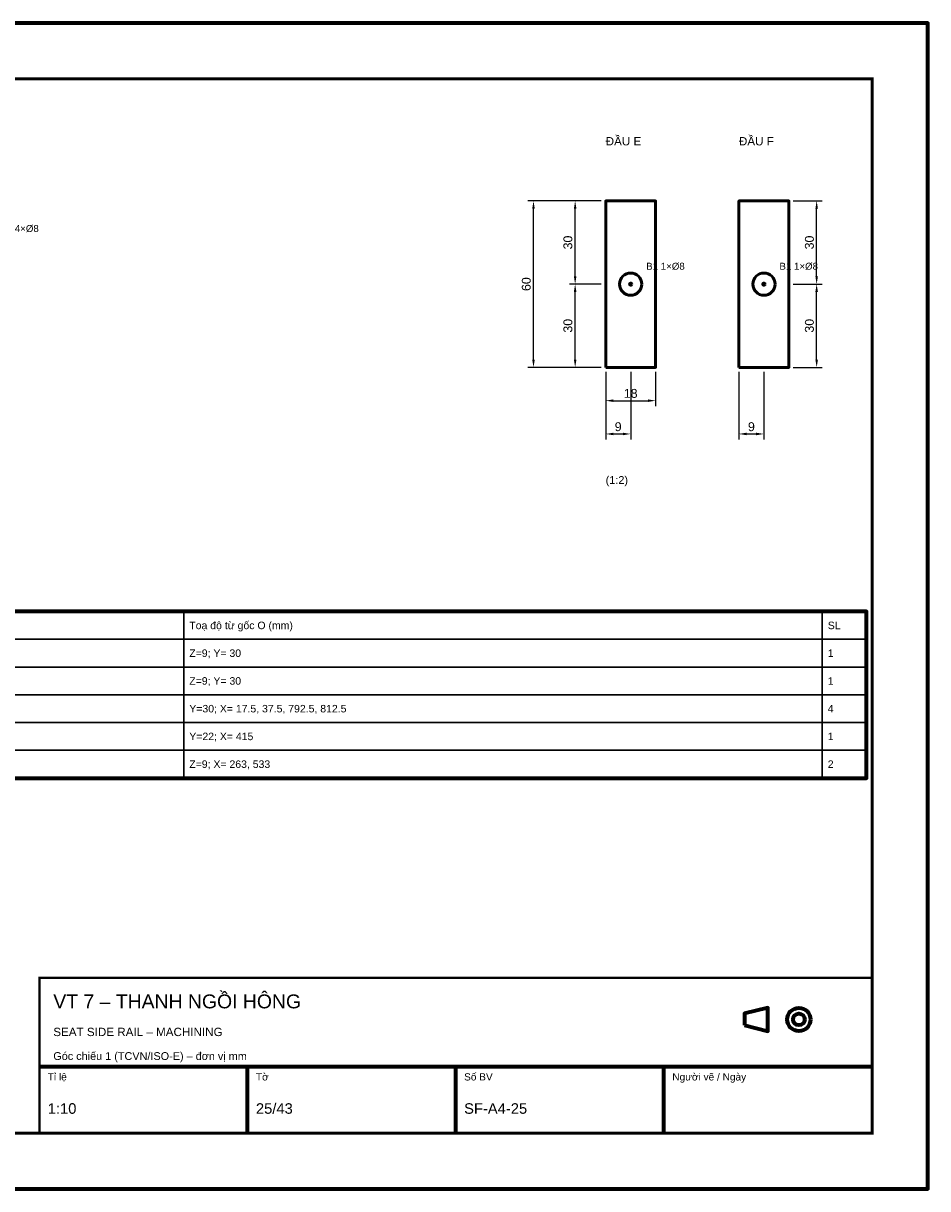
# Model space of a CAD drawing. Header units: millimetres. Extents: x 0 to 2970, y 0 to 2100.
# Tile 2 of 2: x 1341 to 2970, y 0 to 2100. Entities that reach past the tile are written whole.
import ezdxf
from ezdxf.enums import TextEntityAlignment as Align

# ---------------------------------------------------------------- set-up
doc = ezdxf.new("R2010")
doc.units = ezdxf.units.MM
doc.header["$LTSCALE"] = 10
for name, color, linetype, lineweight in [('0-KHUNG-BANVE', 7, 'CONTINUOUS', 70), ('1-NET-THAY', 7, 'CONTINUOUS', 50), ('10-PHU-KIEN', 1, 'CONTINUOUS', 25), ('3-KICH-THUOC', 1, 'CONTINUOUS', 18), ('6-CHU', 7, 'CONTINUOUS', 25), ('7-BANG-KE', 7, 'CONTINUOUS', 25)]:
    doc.layers.add(name, color=color, linetype=linetype, lineweight=lineweight)
doc.styles.add('VN', font='arial.ttf')
doc.dimstyles.new('A4', dxfattribs={"dimscale": 10, "dimtxt": 1.6, "dimasz": 1.4, "dimexe": 1, "dimexo": 0.8, "dimgap": 0.5, "dimtad": 1, "dimdec": 1, "dimtxsty": 'VN', "dimcen": 2.5, "dimclrd": 1, "dimclre": 1, "dimclrt": 7, "dimazin": 3, "dimtfac": 1, "dimtmove": 0, "dimatfit": 3})

msp = doc.modelspace()

# ---------------------------------------------------------------- linework, layer by layer
at = {"layer": '0-KHUNG-BANVE'}
for p, q in [((1370, 220), (2870, 220)), ((1745, 100), (1745, 220)), ((2120, 100), (2120, 220)), ((2495, 100), (2495, 220))]:
    msp.add_line(p, q, dxfattribs=at)
for points in [[(0, 0), (2970, 0), (2970, 2100), (0, 2100)], [(250, 740), (2860, 740), (2860, 1040), (250, 1040)], [(2640, 294.5), (2682, 284), (2682, 326), (2640, 315.5)]]:
    msp.add_lwpolyline(points, close=True, dxfattribs=at)
for points, const_width in [([(200, 100), (2870, 100), (2870, 2000), (200, 2000)], 5), ([(1370, 100), (2870, 100), (2870, 380), (1370, 380)], 4)]:
    msp.add_lwpolyline(points, close=True, dxfattribs=dict(at, const_width=const_width))
for radius in [21, 10.5]:
    msp.add_circle((2738, 305), radius, dxfattribs=at)
at = {"layer": '1-NET-THAY'}
for points in [[(2390, 1480), (2480, 1480), (2480, 1780), (2390, 1780)], [(2630, 1480), (2720, 1480), (2720, 1780), (2630, 1780)]]:
    msp.add_lwpolyline(points, close=True, dxfattribs=at)
for centre, radius in [((2435, 1630), 20), ((2675, 1630), 20), ((2435, 1630), 2), ((2675, 1630), 2)]:
    msp.add_circle(centre, radius, dxfattribs=at)
at = {"layer": '7-BANG-KE'}
for points in [[(1200, 990), (1630, 990), (1630, 1040), (1200, 1040)], [(1630, 990), (2780, 990), (2780, 1040), (1630, 1040)], [(2780, 990), (2860, 990), (2860, 1040), (2780, 1040)], [(1200, 940), (1630, 940), (1630, 990), (1200, 990)], [(1630, 940), (2780, 940), (2780, 990), (1630, 990)], [(2780, 940), (2860, 940), (2860, 990), (2780, 990)], [(1200, 890), (1630, 890), (1630, 940), (1200, 940)], [(1630, 890), (2780, 890), (2780, 940), (1630, 940)], [(2780, 890), (2860, 890), (2860, 940), (2780, 940)], [(1200, 840), (1630, 840), (1630, 890), (1200, 890)], [(1630, 840), (2780, 840), (2780, 890), (1630, 890)], [(2780, 840), (2860, 840), (2860, 890), (2780, 890)], [(1200, 790), (1630, 790), (1630, 840), (1200, 840)], [(1630, 790), (2780, 790), (2780, 840), (1630, 840)], [(2780, 790), (2860, 790), (2860, 840), (2780, 840)], [(1200, 740), (1630, 740), (1630, 790), (1200, 790)], [(1630, 740), (2780, 740), (2780, 790), (1630, 790)], [(2780, 740), (2860, 740), (2860, 790), (2780, 790)]]:
    msp.add_lwpolyline(points, close=True, dxfattribs=at)

# ---------------------------------------------------------------- texts
at = {"layer": '10-PHU-KIEN', "style": 'VN'}
for s, p in [('N8 4×%%c8', (1298.5, 1724)), ('B1 1×%%c8', (2463, 1656)), ('B1 1×%%c8', (2703, 1656))]:
    msp.add_text(s, height=12.5, dxfattribs=at).set_placement(p)
at = {"layer": '6-CHU', "style": 'VN'}
for s, height, p in [('ĐẦU E', 15, (2390, 1880)), ('ĐẦU F', 15, (2630, 1880)), ('(1:2)', 14, (2390, 1270)), ('VT 7 – THANH NGỒI HÔNG', 25, (1395, 325)), ('SEAT SIDE RAIL – MACHINING', 15, (1395, 275)), ('Góc chiếu 1 (TCVN/ISO-E) – đơn vị mm', 14, (1395, 232)), ('Tỉ lệ', 13, (1385, 195)), ('Tờ', 13, (1760, 195)), ('Số BV', 13, (2135, 195)), ('Người vẽ / Ngày', 13, (2510, 195)), ('1:10', 19, (1385, 135)), ('25/43', 19, (1760, 135)), ('SF-A4-25', 19, (2135, 135))]:
    msp.add_text(s, height=height, dxfattribs=at).set_placement(p)
at = {"layer": '7-BANG-KE', "style": 'VN'}
for s, p in [('Toạ độ từ gốc O (mm)', (1640, 1015)), ('SL', (2790, 1015)), ('Z=9; Y= 30', (1640, 965)), ('1', (2790, 965)), ('Z=9; Y= 30', (1640, 915)), ('1', (2790, 915)), ('Y=30; X= 17.5, 37.5, 792.5, 812.5', (1640, 865)), ('4', (2790, 865)), ('Y=22; X= 415', (1640, 815)), ('1', (2790, 815)), ('Z=9; X= 263, 533', (1640, 765)), ('2', (2790, 765))]:
    msp.add_text(s, height=13.5, dxfattribs=at).set_placement(p, align=Align.MIDDLE_LEFT)

# ---------------------------------------------------------------- dimensions: what is measured, and where the dimension line sits
at = {"layer": '3-KICH-THUOC'}
for base, p1, p2 in [((2260, 1480), (2390, 1480), (2390, 1780)), ((2335, 1630), (2390, 1630), (2390, 1780)), ((2770, 1630), (2720, 1630), (2720, 1780)), ((2335, 1480), (2390, 1480), (2390, 1630)), ((2770, 1480), (2720, 1480), (2720, 1630))]:
    msp.add_linear_dim(base=base, p1=p1, p2=p2, angle=90, dimstyle='A4', override={"dimlfac": 0.2}, dxfattribs=at).render()
for base, p1, p2 in [((2390, 1420), (2390, 1480), (2480, 1480)), ((2390, 1360), (2390, 1480), (2435, 1480)), ((2630, 1360), (2630, 1480), (2675, 1480))]:
    msp.add_linear_dim(base=base, p1=p1, p2=p2, dimstyle='A4', override={"dimlfac": 0.2}, dxfattribs=at).render()

doc.saveas('drawing.dxf')
